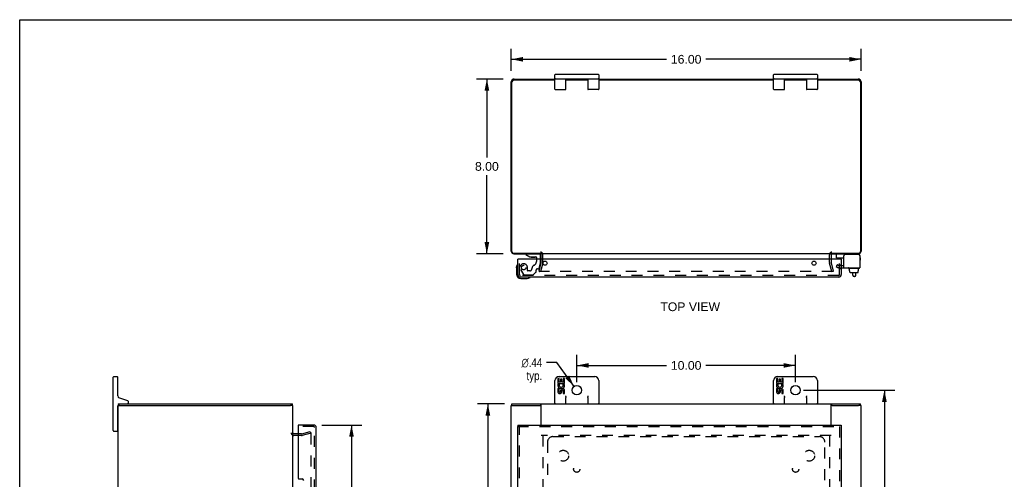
# Model space of a CAD drawing. Header units: inches. Extents: x 0 to 90.7, y 0 to 58.7.
# Tile 4 of 5: x 0 to 45, y 37.6 to 58.7. Entities that reach past the tile are written whole.
import ezdxf

# ---------------------------------------------------------------- set-up
doc = ezdxf.new("R2010")
doc.units = ezdxf.units.IN
doc.header["$LTSCALE"] = 4.986667
doc.header["$MEASUREMENT"] = 0
doc.linetypes.add('HIDDEN', pattern=[0.2, 0.1, -0.1])
doc.layers.get('0').update_dxf_attribs({"linetype": 'CONTINUOUS'})
for name, color, linetype in [('DEFAULT_2', 8, 'HIDDEN'), ('DIMENSIONS', 7, 'CONTINUOUS'), ('DOOR_ASSEMBLY', 7, 'CONTINUOUS'), ('SUBPANEL', 7, 'CONTINUOUS')]:
    doc.layers.add(name, color=color, linetype=linetype)
doc.styles.get("Standard").update_dxf_attribs({"font": 'arial.ttf'})
doc.styles.add('TEXTSTYLE_1', font='gdt', dxfattribs={"width": 0.8})
doc.dimstyles.new('DIMSTYLE_1', dxfattribs={"dimtxt": 0.4, "dimasz": 0.533333, "dimexe": 0.09, "dimexo": 0.07, "dimgap": 0.0375, "dimtad": 0, "dimtih": 1, "dimtoh": 1, "dimzin": 4, "dimdsep": 46, "dimtxsty": 'Standard', "dimblk": '_FILLED', "dimblk1": '_FILLED', "dimblk2": '_FILLED', "dimcen": 0.09, "dimadec": 3, "dimazin": 1, "dimtfac": 1, "dimtdec": 3, "dimtofl": 0, "dimtmove": 0, "dimatfit": 3, "dimldrblk": '_FILLED', "dimfxl": 0, "dimtolj": 1, "dimtzin": 4, "dimarcsym": 0})
doc.dimstyles.new('DIMSTYLE_2', dxfattribs={"dimtxt": 0.4, "dimasz": 0.533333, "dimexe": 0.09, "dimexo": 0.07, "dimgap": 0.09, "dimtad": 0, "dimtih": 1, "dimtoh": 1, "dimzin": 4, "dimdsep": 46, "dimtxsty": 'Standard', "dimblk": '_FILLED', "dimblk1": '_FILLED', "dimblk2": '_FILLED', "dimcen": 0.09, "dimadec": 3, "dimazin": 1, "dimtfac": 1, "dimtdec": 3, "dimtofl": 0, "dimtmove": 0, "dimatfit": 1, "dimldrblk": '_FILLED', "dimfxl": 0, "dimtolj": 1, "dimtzin": 4, "dimarcsym": 0})

# ---------------------------------------------------------------- blocks, each defined once
blk = doc.blocks.new('_FILLED')
at = {"color": 0, "linetype": 'ByBlock'}
blk.add_solid([(0, 0), (-1, 0.2), (-1, -0.2)], dxfattribs=at)
blk = doc.blocks.new('*D1')
at = {"layer": 'DIMENSIONS', "color": 2, "linetype": 'Continuous'}
for p, q in [((22.484, 56.323), (22.484, 57.333)), ((38.484, 56.323), (38.484, 57.333)), ((22.484, 56.853), (29.586, 56.853)), ((38.484, 56.853), (31.383, 56.853))]:
    blk.add_line(p, q, dxfattribs=at)
at = {"layer": 'DIMENSIONS', "color": 2, "linetype": 'Continuous', "xscale": 0.5333333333, "yscale": 0.5333333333, "zscale": 0.5333333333, "rotation": 180}
blk.add_blockref('_FILLED', (22.484, 56.853), dxfattribs=at)
at = {"layer": 'DIMENSIONS', "color": 2, "linetype": 'Continuous', "xscale": 0.5333333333, "yscale": 0.5333333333, "zscale": 0.5333333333}
blk.add_blockref('_FILLED', (38.484, 56.853), dxfattribs=at)
at = {"layer": 'DIMENSIONS', "color": 2, "linetype": 'Continuous', "insert": (30.484, 57.053), "char_height": 0.4, "width": 1.39777, "attachment_point": 2, "line_spacing_factor": 0.9}
blk.add_mtext('16.00', dxfattribs=at)
blk = doc.blocks.new('*D2')
at = {"layer": 'DIMENSIONS', "color": 2, "linetype": 'Continuous'}
for p, q in [((22.111, 55.95), (20.889, 55.95)), ((21.369, 55.95), (21.369, 52.35)), ((21.369, 47.95), (21.369, 51.55)), ((22.111, 47.95), (20.889, 47.95))]:
    blk.add_line(p, q, dxfattribs=at)
at = {"layer": 'DIMENSIONS', "color": 2, "linetype": 'Continuous', "xscale": 0.5333333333, "yscale": 0.5333333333, "zscale": 0.5333333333}
for p, rotation in [((21.369, 55.95), 90), ((21.369, 47.95), 270)]:
    blk.add_blockref('_FILLED', p, dxfattribs=dict(at, rotation=rotation))
at = {"layer": 'DIMENSIONS', "color": 2, "linetype": 'Continuous', "insert": (21.369, 52.15), "char_height": 0.4, "width": 1.08699, "attachment_point": 2, "line_spacing_factor": 0.9}
blk.add_mtext('8.00', dxfattribs=at)
blk = doc.blocks.new('*D5')
at = {"layer": 'DIMENSIONS', "color": 2, "linetype": 'Continuous'}
for p, q in [((13.821, 40.112), (15.656, 40.112)), ((15.176, 40.112), (15.176, 29.703)), ((15.176, 18.049), (15.176, 28.303)), ((13.821, 18.049), (15.656, 18.049))]:
    blk.add_line(p, q, dxfattribs=at)
at = {"layer": 'DIMENSIONS', "color": 2, "linetype": 'Continuous', "xscale": 0.5333333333, "yscale": 0.5333333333, "zscale": 0.5333333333}
for p, rotation in [((15.176, 40.112), 90), ((15.176, 18.049), 270)]:
    blk.add_blockref('_FILLED', p, dxfattribs=dict(at, rotation=rotation))
at = {"layer": 'DIMENSIONS', "color": 2, "linetype": 'Continuous', "insert": (15.176, 29.503), "char_height": 0.4, "width": 1.67435, "attachment_point": 2, "line_spacing_factor": 0.9}
blk.add_mtext('22.06\\PDOOR', dxfattribs=at)
blk = doc.blocks.new('*D6')
at = {"layer": 'DIMENSIONS', "color": 2, "linetype": 'Continuous'}
for p, q in [((24.568, 42.966), (24.102, 42.966)), ((25.356, 41.882), (24.568, 42.966))]:
    blk.add_line(p, q, dxfattribs=at)
at = {"layer": 'DIMENSIONS', "color": 2, "linetype": 'Continuous', "xscale": 0.5333333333, "yscale": 0.5333333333, "zscale": 0.5333333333, "rotation": 306.007527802}
blk.add_blockref('_FILLED', (25.356, 41.882), dxfattribs=at)
at = {"layer": 'DIMENSIONS', "color": 2, "linetype": 'Continuous', "insert": (23.902, 43.166), "char_height": 0.4, "width": 1.30954, "attachment_point": 3, "line_spacing_factor": 0.9, "style": 'TEXTSTYLE_1'}
blk.add_mtext('{\\fgdt;n}\\fArial;.44\\Ptyp.', dxfattribs=at)
blk = doc.blocks.new('*D7')
at = {"layer": 'DIMENSIONS', "color": 2, "linetype": 'Continuous'}
for p, q in [((25.484, 42.079), (25.484, 43.319)), ((35.484, 42.079), (35.484, 43.319)), ((25.484, 42.839), (29.586, 42.839)), ((35.484, 42.839), (31.383, 42.839))]:
    blk.add_line(p, q, dxfattribs=at)
at = {"layer": 'DIMENSIONS', "color": 2, "linetype": 'Continuous', "xscale": 0.5333333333, "yscale": 0.5333333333, "zscale": 0.5333333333, "rotation": 180}
blk.add_blockref('_FILLED', (25.484, 42.839), dxfattribs=at)
at = {"layer": 'DIMENSIONS', "color": 2, "linetype": 'Continuous', "xscale": 0.5333333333, "yscale": 0.5333333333, "zscale": 0.5333333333}
blk.add_blockref('_FILLED', (35.484, 42.839), dxfattribs=at)
at = {"layer": 'DIMENSIONS', "color": 2, "linetype": 'Continuous', "insert": (30.484, 43.039), "char_height": 0.4, "width": 1.39777, "attachment_point": 2, "line_spacing_factor": 0.9}
blk.add_mtext('10.00', dxfattribs=at)
blk = doc.blocks.new('*D8')
at = {"layer": 'DIMENSIONS', "color": 2, "linetype": 'Continuous'}
for p, q in [((35.858, 41.705), (40.031, 41.705)), ((39.551, 41.705), (39.551, 29.512)), ((39.551, 16.518), (39.551, 28.712)), ((35.858, 16.518), (40.031, 16.518))]:
    blk.add_line(p, q, dxfattribs=at)
at = {"layer": 'DIMENSIONS', "color": 2, "linetype": 'Continuous', "xscale": 0.5333333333, "yscale": 0.5333333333, "zscale": 0.5333333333}
for p, rotation in [((39.551, 41.705), 90), ((39.551, 16.518), 270)]:
    blk.add_blockref('_FILLED', p, dxfattribs=dict(at, rotation=rotation))
at = {"layer": 'DIMENSIONS', "color": 2, "linetype": 'Continuous', "insert": (39.551, 29.312), "char_height": 0.4, "width": 1.39777, "attachment_point": 2, "line_spacing_factor": 0.9}
blk.add_mtext('25.19', dxfattribs=at)
blk = doc.blocks.new('*D9')
at = {"layer": 'DIMENSIONS', "color": 2, "linetype": 'Continuous'}
for p, q in [((22.174, 41.08), (20.933, 41.08)), ((21.413, 41.08), (21.413, 29.48)), ((21.413, 17.08), (21.413, 28.68)), ((22.174, 17.08), (20.933, 17.08))]:
    blk.add_line(p, q, dxfattribs=at)
at = {"layer": 'DIMENSIONS', "color": 2, "linetype": 'Continuous', "xscale": 0.5333333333, "yscale": 0.5333333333, "zscale": 0.5333333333}
for p, rotation in [((21.413, 41.08), 90), ((21.413, 17.08), 270)]:
    blk.add_blockref('_FILLED', p, dxfattribs=dict(at, rotation=rotation))
at = {"layer": 'DIMENSIONS', "color": 2, "linetype": 'Continuous', "insert": (21.413, 29.28), "char_height": 0.4, "width": 1.39777, "attachment_point": 2, "line_spacing_factor": 0.9}
blk.add_mtext('24.00', dxfattribs=at)

msp = doc.modelspace()

# ---------------------------------------------------------------- linework, layer by layer
at = {"color": 7, "linetype": 'Continuous'}
for p, q in [((0, 0), (0, 58.667)), ((0, 58.667), (90.667, 58.667)), ((24.484, 55.49), (24.484, 56.14)), ((24.509, 56.165), (26.459, 56.165)), ((24.509, 55.965), (26.459, 55.965)), ((24.984, 55.49), (24.984, 55.965)), ((25.189, 55.965), (25.189, 55.95)), ((25.779, 55.965), (25.779, 55.95)), ((25.984, 55.965), (25.984, 55.49)), ((26.484, 56.14), (26.484, 55.49)), ((34.484, 55.49), (34.484, 56.14)), ((34.509, 56.165), (36.459, 56.165)), ((34.509, 55.965), (36.459, 55.965)), ((34.984, 55.49), (34.984, 55.965)), ((35.189, 55.965), (35.189, 55.95)), ((35.779, 55.965), (35.779, 55.95)), ((35.984, 55.965), (35.984, 55.49)), ((36.484, 56.14), (36.484, 55.49)), ((24.509, 55.465), (24.959, 55.465)), ((26.459, 55.465), (26.009, 55.465)), ((34.509, 55.465), (34.959, 55.465)), ((36.459, 55.465), (36.009, 55.465)), ((37.365, 47.772), (37.365, 47.91)), ((37.375, 47.762), (37.691, 47.762)), ((38.428, 47.87), (38.428, 47.856)), ((37.909, 47.282), (37.909, 47.302)), ((38.416, 47.282), (38.416, 47.302)), ((38.406, 47.272), (37.919, 47.272)), ((37.961, 47.165), (37.961, 47.272)), ((37.961, 47.165), (37.977, 47.165)), ((37.976, 47.107), (37.976, 47.165)), ((37.977, 47.107), (37.977, 47.165)), ((37.987, 47.097), (38.343, 47.097)), ((38.107, 46.973), (38.107, 47.097)), ((38.187, 46.913), (38.167, 46.913)), ((38.247, 46.973), (38.247, 47.097)), ((38.37, 47.165), (38.353, 47.165)), ((38.353, 47.107), (38.353, 47.165)), ((38.354, 47.107), (38.354, 47.165)), ((38.37, 47.165), (38.37, 47.272)), ((4.282, 39.855), (4.282, 42.305)), ((4.307, 42.33), (4.457, 42.33)), ((4.482, 41.445), (4.482, 42.305)), ((24.484, 41.08), (24.484, 42.145)), ((24.611, 42.242), (24.611, 42.012)), ((24.674, 42.242), (24.611, 42.242)), ((24.611, 42.012), (24.873, 42.012)), ((24.681, 41.976), (24.624, 42.001)), ((24.669, 42.33), (26.299, 42.33)), ((24.674, 42.075), (24.674, 42.242)), ((24.737, 42.075), (24.674, 42.075)), ((24.737, 42.211), (24.737, 42.075)), ((24.797, 42.211), (24.737, 42.211)), ((24.797, 42.075), (24.797, 42.211)), ((24.862, 42.075), (24.797, 42.075)), ((24.873, 42.012), (24.845, 41.993)), ((24.862, 42.242), (24.862, 42.075)), ((24.925, 42.242), (24.862, 42.242)), ((24.907, 42.012), (24.925, 42.012)), ((24.925, 42.012), (24.925, 42.242)), ((26.484, 42.145), (26.484, 41.08)), ((34.484, 41.08), (34.484, 42.145)), ((34.611, 42.242), (34.611, 42.012)), ((34.674, 42.242), (34.611, 42.242)), ((34.611, 42.012), (34.873, 42.012)), ((34.681, 41.976), (34.624, 42.001)), ((34.669, 42.33), (36.299, 42.33)), ((34.674, 42.075), (34.674, 42.242)), ((34.737, 42.075), (34.674, 42.075)), ((34.737, 42.211), (34.737, 42.075)), ((34.797, 42.211), (34.737, 42.211)), ((34.797, 42.075), (34.797, 42.211)), ((34.862, 42.075), (34.797, 42.075)), ((34.873, 42.012), (34.845, 41.993)), ((34.862, 42.242), (34.862, 42.075)), ((34.925, 42.242), (34.862, 42.242)), ((34.907, 42.012), (34.925, 42.012)), ((34.925, 42.012), (34.925, 42.242)), ((36.484, 42.145), (36.484, 41.08)), ((24.611, 41.781), (24.611, 41.645)), ((24.674, 41.781), (24.611, 41.781)), ((24.674, 41.645), (24.674, 41.781)), ((24.737, 41.687), (24.737, 41.645)), ((24.797, 41.624), (24.797, 41.693)), ((24.862, 41.687), (24.862, 41.551)), ((24.862, 41.551), (24.925, 41.551)), ((24.925, 41.551), (24.925, 41.687)), ((34.611, 41.781), (34.611, 41.645)), ((34.674, 41.781), (34.611, 41.781)), ((34.674, 41.645), (34.674, 41.781)), ((34.737, 41.687), (34.737, 41.645)), ((34.797, 41.624), (34.797, 41.693)), ((34.862, 41.687), (34.862, 41.551)), ((34.862, 41.551), (34.925, 41.551)), ((34.925, 41.551), (34.925, 41.687)), ((4.482, 39.855), (4.482, 40.99)), ((4.499, 41.005), (4.603, 41.005)), ((4.942, 41.215), (4.541, 41.361)), ((4.55, 41.005), (4.55, 41.08)), ((4.982, 41.14), (4.982, 41.158)), ((12.497, 41.005), (12.384, 41.005)), ((12.474, 41.005), (12.474, 41.08)), ((22.484, 41.005), (22.597, 41.005)), ((22.517, 41.005), (22.517, 41.08)), ((23.859, 41.005), (23.8, 41.005)), ((23.859, 41.08), (23.859, 41.049)), ((24.984, 41.08), (24.984, 41.374)), ((25.984, 41.374), (25.984, 41.08)), ((34.984, 41.08), (34.984, 41.374)), ((35.984, 41.374), (35.984, 41.08)), ((37.109, 41.08), (37.109, 41.049)), ((37.168, 41.005), (37.109, 41.005)), ((38.484, 41.005), (38.376, 41.005)), ((38.451, 41.005), (38.451, 41.08)), ((4.482, 40.625), (4.497, 40.625)), ((4.307, 39.83), (4.457, 39.83)), ((4.482, 40.035), (4.497, 40.035))]:
    msp.add_line(p, q, dxfattribs=at)
at = {"color": 3, "linetype": 'Continuous'}
for p, q in [((24.484, 55.897), (22.597, 55.897)), ((22.62, 55.95), (24.484, 55.95)), ((24.984, 55.95), (25.984, 55.95)), ((25.984, 55.897), (24.984, 55.897)), ((26.484, 55.95), (34.484, 55.95)), ((34.484, 55.897), (26.484, 55.897)), ((34.984, 55.95), (35.984, 55.95)), ((35.984, 55.897), (34.984, 55.897)), ((36.484, 55.95), (38.348, 55.95)), ((38.371, 55.897), (36.484, 55.897)), ((22.484, 48.067), (22.484, 55.814)), ((22.517, 48.053), (22.517, 55.817)), ((38.451, 55.817), (38.451, 48.053)), ((38.484, 55.814), (38.484, 48.067)), ((22.597, 47.973), (23.859, 47.973)), ((22.601, 47.95), (23.846, 47.95)), ((37.109, 47.95), (23.859, 47.95)), ((23.859, 47.707), (23.859, 47.908)), ((37.109, 47.973), (38.371, 47.973)), ((37.109, 47.908), (37.109, 47.707)), ((37.122, 47.95), (38.367, 47.95)), ((37.691, 47.312), (37.691, 47.856)), ((38.368, 47.916), (37.751, 47.916)), ((38.428, 47.856), (38.428, 47.312)), ((37.691, 47.312), (38.428, 47.312)), ((4.497, 17.155), (4.497, 41.005)), ((4.497, 41.005), (4.499, 41.005)), ((4.55, 41.08), (12.474, 41.08)), ((4.607, 41.005), (12.384, 41.005)), ((12.497, 17.155), (12.497, 41.005)), ((22.484, 17.155), (22.484, 41.005)), ((22.517, 41.08), (38.451, 41.08)), ((22.597, 41.005), (23.8, 41.005)), ((23.859, 40.112), (23.859, 41.049)), ((37.109, 40.112), (37.109, 41.049)), ((37.168, 41.005), (38.372, 41.005)), ((38.484, 17.155), (38.484, 41.005)), ((12.74, 39.705), (12.539, 39.705))]:
    msp.add_line(p, q, dxfattribs=at)
at = {"color": 7, "linetype": 'Continuous'}
for points in [[(24.959, 41.445), (24.962, 41.441), (24.964, 41.437), (24.966, 41.433), (24.968, 41.429), (24.97, 41.425), (24.972, 41.42), (24.974, 41.416), (24.976, 41.412), (24.977, 41.408), (24.979, 41.403), (24.98, 41.399), (24.981, 41.395), (24.983, 41.39), (24.984, 41.385), (24.984, 41.379), (24.984, 41.374)], [(25.984, 41.374), (25.985, 41.38), (25.986, 41.386), (25.987, 41.393), (25.989, 41.4), (25.991, 41.407), (25.994, 41.415), (25.998, 41.422), (26.001, 41.43), (26.005, 41.437), (26.009, 41.445)], [(34.959, 41.445), (34.962, 41.441), (34.964, 41.437), (34.966, 41.433), (34.968, 41.429), (34.97, 41.425), (34.972, 41.42), (34.974, 41.416), (34.976, 41.412), (34.977, 41.408), (34.979, 41.403), (34.98, 41.399), (34.981, 41.395), (34.983, 41.39), (34.984, 41.385), (34.984, 41.379), (34.984, 41.374)], [(35.984, 41.374), (35.985, 41.38), (35.986, 41.386), (35.987, 41.393), (35.989, 41.4), (35.991, 41.407), (35.994, 41.415), (35.998, 41.422), (36.001, 41.43), (36.005, 41.437), (36.009, 41.445)]]:
    msp.add_lwpolyline(points, dxfattribs=at)
for centre in [(25.484, 41.705), (35.484, 41.705)]:
    msp.add_circle(centre, 0.219, dxfattribs=at)
at = {"color": 3, "linetype": 'Continuous'}
for centre, radius, start, end in [((22.62, 55.814), 0.136, 90, 180), ((22.597, 55.817), 0.08, 90, 180), ((38.348, 55.814), 0.136, 0, 90), ((38.371, 55.817), 0.08, 0, 90), ((22.601, 48.067), 0.117, 180, 270), ((22.597, 48.053), 0.08, 180, 270), ((23.817, 47.908), 0.042, 0, 90), ((37.151, 47.908), 0.042, 90, 180), ((37.751, 47.856), 0.06, 90, 180), ((38.367, 48.067), 0.117, 270, 360), ((38.368, 47.856), 0.06, 0, 90), ((38.371, 48.053), 0.08, 270, 360), ((12.539, 39.747), 0.042, 180, 270)]:
    msp.add_arc(centre, radius, start, end, dxfattribs=at)
at = {"color": 7, "linetype": 'Continuous'}
for centre, radius, start, end in [((24.509, 56.14), 0.025, 90, 180), ((24.509, 55.99), 0.025, 180, 270), ((26.459, 56.14), 0.025, 0, 90), ((26.459, 55.99), 0.025, 270, 360), ((34.509, 56.14), 0.025, 90, 180), ((34.509, 55.99), 0.025, 180, 270), ((36.459, 56.14), 0.025, 0, 90), ((36.459, 55.99), 0.025, 270, 360), ((24.509, 55.49), 0.025, 180, 270), ((24.959, 55.49), 0.025, 270, 360), ((26.009, 55.49), 0.025, 180, 270), ((26.459, 55.49), 0.025, 270, 360), ((34.509, 55.49), 0.025, 180, 270), ((34.959, 55.49), 0.025, 270, 360), ((36.009, 55.49), 0.025, 180, 270), ((36.459, 55.49), 0.025, 270, 360), ((37.405, 47.91), 0.04, 90, 180), ((37.375, 47.772), 0.01, 180, 270), ((38.348, 47.87), 0.08, 0, 76.3114), ((37.919, 47.302), 0.01, 90, 180), ((38.406, 47.302), 0.01, 0, 90), ((38.412, 47.43), 0.0162, 343.791, 16.209), ((37.919, 47.282), 0.01, 180, 270), ((38.167, 46.973), 0.06, 180, 270), ((38.187, 46.973), 0.06, 270, 360), ((38.406, 47.282), 0.01, 270, 360), ((4.307, 42.305), 0.025, 90, 180), ((4.457, 42.305), 0.025, 0, 90), ((24.669, 42.145), 0.185, 90, 180), ((24.768, 41.938), 0.157, 156.5966, 341.8791), ((24.768, 41.938), 0.0943, 156.5966, 35.1122), ((24.768, 41.938), 0.157, 25.737, 27.8532), ((24.771, 41.939), 0.154, 341.4199, 26.1963), ((26.299, 42.145), 0.185, 0, 90), ((34.669, 42.145), 0.185, 90, 180), ((34.768, 41.938), 0.157, 156.5966, 341.8791), ((34.768, 41.938), 0.0943, 156.5966, 35.1122), ((34.768, 41.938), 0.157, 25.737, 27.8532), ((34.771, 41.939), 0.154, 341.4199, 26.1963), ((36.299, 42.145), 0.185, 0, 90), ((4.572, 41.445), 0.09, 180, 250), ((24.705, 41.645), 0.0943, 179.9911, 347.4338), ((24.705, 41.645), 0.0314, 180, 0.0485), ((24.831, 41.687), 0.0943, 0, 180), ((24.832, 41.682), 0.0362, 83.4285, 161.7628), ((24.831, 41.687), 0.0314, 0, 81.2295), ((34.705, 41.645), 0.0943, 179.9911, 347.4338), ((34.705, 41.645), 0.0314, 180, 0.0485), ((34.831, 41.687), 0.0943, 0, 180), ((34.832, 41.682), 0.0362, 83.4285, 161.7628), ((34.831, 41.687), 0.0314, 0, 81.2295), ((4.572, 40.99), 0.09, 104.165, 180), ((4.922, 41.14), 0.06, 270, 360), ((4.922, 41.158), 0.06, 0, 70), ((24.509, 41.105), 0.025, 180, 270), ((24.959, 41.105), 0.025, 270, 360), ((26.009, 41.105), 0.025, 180, 270), ((26.459, 41.105), 0.025, 270, 360), ((34.509, 41.105), 0.025, 180, 270), ((34.959, 41.105), 0.025, 270, 360), ((36.009, 41.105), 0.025, 180, 270), ((36.459, 41.105), 0.025, 270, 360), ((4.307, 39.855), 0.025, 180, 270), ((4.457, 39.855), 0.025, 270, 360)]:
    msp.add_arc(centre, radius, start, end, dxfattribs=at)
for centre, major_axis, ratio, start_param, end_param in [((37.987, 47.107), (-0.0111, 0), 0.898834, 6.283185, 7.853982), ((37.988, 47.107), (0.0112, 0), 0.889134, -3.141593, -1.570796), ((38.342, 47.107), (0.0114, 0), 0.875492, -1.570796, 0), ((38.343, 47.107), (-0.0113, 0), 0.88616, 7.853982, 9.424778)]:
    msp.add_ellipse(centre, major_axis=major_axis, ratio=ratio, start_param=start_param, end_param=end_param, dxfattribs=at)
at = {"layer": 'DEFAULT_2', "color": 8, "linetype": 'HIDDEN'}
for p, q in [((23.934, 47.549), (23.934, 47.908)), ((37.034, 47.549), (37.034, 47.908)), ((23.755, 47.157), (23.859, 47.543)), ((23.931, 47.523), (23.828, 47.137)), ((23.859, 47.549), (23.859, 47.707)), ((37.141, 47.137), (37.038, 47.523)), ((37.109, 47.707), (37.109, 47.549)), ((37.11, 47.543), (37.214, 47.157)), ((37.402, 47.458), (37.35, 47.367)), ((37.35, 47.367), (37.422, 47.326)), ((37.402, 47.458), (37.474, 47.416)), ((37.474, 47.416), (37.691, 47.416)), ((37.474, 47.312), (37.691, 47.312)), ((23.828, 47.137), (23.755, 47.157)), ((37.193, 47.137), (23.776, 47.137)), ((37.141, 47.137), (37.214, 47.157)), ((12.897, 39.705), (12.74, 39.705)), ((12.904, 39.706), (13.29, 39.809)), ((13.309, 39.737), (12.923, 39.634)), ((13.29, 39.809), (13.309, 39.737)), ((13.296, 39.729), (13.295, 39.729)), ((13.309, 39.714), (13.309, 18.446)), ((12.897, 39.63), (12.539, 39.63)), ((37.109, 39.63), (23.859, 39.63)), ((23.934, 39.63), (23.934, 18.53)), ((37.034, 39.63), (37.034, 18.53))]:
    msp.add_line(p, q, dxfattribs=at)
for points in [[(23.761, 47.155), (23.761, 47.154), (23.761, 47.153), (23.761, 47.152)], [(23.761, 47.152), (23.761, 47.15), (23.761, 47.149), (23.761, 47.148), (23.761, 47.147), (23.762, 47.146), (23.762, 47.145), (23.763, 47.144), (23.764, 47.143), (23.765, 47.142), (23.766, 47.141), (23.766, 47.14), (23.767, 47.139), (23.769, 47.139), (23.77, 47.138)], [(23.776, 47.137), (23.774, 47.137), (23.773, 47.137), (23.772, 47.138), (23.771, 47.138), (23.77, 47.138)], [(37.208, 47.152), (37.208, 47.15), (37.208, 47.149), (37.208, 47.148), (37.207, 47.147), (37.207, 47.146), (37.206, 47.145), (37.206, 47.144), (37.205, 47.143), (37.204, 47.142), (37.203, 47.141), (37.202, 47.14), (37.201, 47.139), (37.2, 47.139), (37.199, 47.138), (37.198, 47.138), (37.197, 47.138), (37.196, 47.137), (37.194, 47.137), (37.193, 47.137)], [(37.208, 47.155), (37.208, 47.154), (37.208, 47.153), (37.208, 47.152)], [(13.295, 39.729), (13.294, 39.729), (13.293, 39.729), (13.291, 39.728)], [(13.298, 39.728), (13.297, 39.729), (13.296, 39.729)], [(13.298, 39.728), (13.3, 39.728), (13.301, 39.727), (13.302, 39.727), (13.304, 39.726), (13.305, 39.725), (13.306, 39.724), (13.307, 39.722), (13.307, 39.721), (13.308, 39.72), (13.309, 39.718), (13.309, 39.717), (13.309, 39.715), (13.309, 39.714)]]:
    msp.add_lwpolyline(points, dxfattribs=at)
for centre, radius, start, end in [((23.817, 47.908), 0.117, 0, 90), ((37.151, 47.908), 0.117, 90, 180), ((23.834, 47.549), 0.025, 345, 360), ((23.834, 47.549), 0.1, 345, 360), ((37.134, 47.549), 0.1, 180, 195), ((37.134, 47.549), 0.025, 180, 195), ((37.474, 47.416), 0.104, 240, 270), ((12.539, 39.747), 0.117, 180, 270), ((12.897, 39.73), 0.025, 270, 285), ((12.897, 39.73), 0.1, 270, 285)]:
    msp.add_arc(centre, radius, start, end, dxfattribs=at)
at = {"layer": 'DOOR_ASSEMBLY', "color": 7, "linetype": 'Continuous'}
for p, q in [((23.153, 47.95), (23.153, 47.911)), ((23.153, 47.911), (23.329, 47.812)), ((23.329, 47.812), (23.606, 47.812)), ((23.417, 47.795), (23.416, 47.795)), ((23.417, 47.795), (23.557, 47.795)), ((23.558, 47.795), (23.557, 47.795)), ((23.637, 47.781), (23.637, 47.707)), ((23.822, 47.707), (23.822, 47.871)), ((37.423, 47.707), (37.423, 47.749)), ((37.519, 47.717), (37.519, 47.762)), ((38.454, 47.669), (38.454, 47.749)), ((22.719, 47.311), (22.722, 47.349)), ((22.719, 47.311), (22.719, 47.022)), ((37.498, 47.717), (37.497, 47.707)), ((37.498, 47.717), (37.579, 47.717)), ((37.579, 47.707), (37.579, 47.717)), ((22.919, 46.822), (23.208, 46.822)), ((12.74, 40.112), (12.74, 40.037)), ((22.779, 40.112), (22.779, 40.037)), ((37.579, 40.112), (37.579, 40.037))]:
    msp.add_line(p, q, dxfattribs=at)
at = {"layer": 'DOOR_ASSEMBLY', "color": 8, "linetype": 'HIDDEN'}
for p, q in [((23.743, 47.95), (23.153, 47.95)), ((22.854, 46.999), (22.854, 47.707)), ((23.226, 47.187), (23.226, 47.32)), ((23.637, 47.707), (23.637, 47.597)), ((23.753, 47.284), (23.822, 47.54)), ((23.822, 47.54), (23.822, 47.707)), ((37.504, 46.999), (37.504, 47.707)), ((37.579, 47.422), (37.504, 47.422)), ((37.462, 46.957), (22.896, 46.957)), ((22.905, 47.234), (23.039, 47.001)), ((23.065, 46.986), (23.478, 46.986)), ((23.336, 47.171), (23.242, 47.171)), ((23.499, 46.995), (23.614, 47.11)), ((23.62, 47.124), (23.62, 47.202)), ((23.679, 47.261), (23.723, 47.261)), ((37.579, 47.265), (37.504, 47.265)), ((13.022, 40.037), (13.022, 40.112)), ((13.448, 40.037), (12.74, 40.037)), ((13.49, 18.166), (13.49, 39.995)), ((22.779, 40.037), (37.579, 40.037)), ((22.854, 36.675), (22.854, 40.037)), ((37.504, 40.037), (37.504, 18.124))]:
    msp.add_line(p, q, dxfattribs=at)
at = {"layer": 'DOOR_ASSEMBLY', "color": 3, "linetype": 'Continuous'}
for p, q in [((22.779, 46.999), (22.779, 47.707)), ((37.579, 47.707), (22.779, 47.707)), ((37.579, 47.707), (37.579, 46.999)), ((37.462, 46.882), (22.896, 46.882)), ((13.448, 40.112), (12.74, 40.112)), ((22.779, 40.112), (37.579, 40.112)), ((12.74, 40.037), (12.74, 37.672)), ((13.565, 36.83), (13.565, 39.995)), ((22.779, 36.83), (22.779, 40.037)), ((37.579, 40.037), (37.579, 18.124)), ((12.771, 37.641), (12.927, 37.641))]:
    msp.add_line(p, q, dxfattribs=at)
at = {"layer": 'DOOR_ASSEMBLY', "color": 8, "linetype": 'HIDDEN'}
msp.add_circle((23.054, 47.32), 0.103, dxfattribs=at)
at = {"layer": 'DOOR_ASSEMBLY', "color": 3, "linetype": 'Continuous'}
for centre in [(24.029, 47.519), (36.329, 47.519)]:
    msp.add_circle(centre, 0.094, dxfattribs=at)
at = {"layer": 'DOOR_ASSEMBLY', "color": 7, "linetype": 'Continuous'}
for centre, radius, start, end in [((23.417, 47.885), 0.09, 234.8123, 269.328), ((23.557, 47.885), 0.09, 270.672, 304.9232), ((23.606, 47.781), 0.031, 0, 90), ((23.743, 47.871), 0.079, 0, 90), ((37.453, 47.749), 0.03, 154.285, 180), ((38.424, 47.749), 0.03, 0, 82.2332), ((22.969, 47.311), 0.25, 149.1101, 180), ((22.767, 47.432), 0.015, 96.3796, 149.1101), ((22.764, 47.432), 0.015, 0, 83.6204), ((38.424, 47.669), 0.03, 277.7668, 360), ((22.919, 47.022), 0.2, 180, 270), ((23.208, 47.072), 0.25, 270, 300.8899), ((23.329, 46.867), 0.015, 6.3796, 90), ((23.329, 46.87), 0.015, 300.8899, 353.6204)]:
    msp.add_arc(centre, radius, start, end, dxfattribs=at)
at = {"layer": 'DOOR_ASSEMBLY', "color": 8, "linetype": 'HIDDEN'}
for centre, radius, start, end in [((23.054, 47.32), 0.172, 0, 210), ((23.611, 47.261), 0.185, 115.7418, 180), ((23.449, 47.597), 0.188, 295.7418, 360), ((22.896, 46.999), 0.042, 180, 270), ((23.065, 47.016), 0.03, 210, 270), ((23.242, 47.187), 0.016, 180, 270), ((23.336, 47.261), 0.09, 270, 360), ((23.478, 47.016), 0.03, 270, 315), ((23.6, 47.124), 0.02, 315, 360), ((23.679, 47.202), 0.059, 90, 180), ((23.723, 47.292), 0.031, 270, 345), ((37.462, 46.999), 0.042, 270, 360), ((13.448, 39.995), 0.042, 0, 90)]:
    msp.add_arc(centre, radius, start, end, dxfattribs=at)
at = {"layer": 'DOOR_ASSEMBLY', "color": 3, "linetype": 'Continuous'}
for centre, radius, start, end in [((22.896, 46.999), 0.117, 180, 270), ((37.462, 46.999), 0.117, 270, 360), ((13.448, 39.995), 0.117, 0, 90), ((12.771, 37.672), 0.031, 180, 270), ((12.927, 37.578), 0.063, 0, 90)]:
    msp.add_arc(centre, radius, start, end, dxfattribs=at)
at = {"layer": 'SUBPANEL', "color": 8, "linetype": 'HIDDEN'}
for p, q in [((24.141, 39.33), (24.141, 37.584)), ((24.391, 39.58), (36.578, 39.58)), ((36.828, 37.584), (36.828, 39.33))]:
    msp.add_line(p, q, dxfattribs=at)
for centre, radius in [((24.859, 38.705), 0.25), ((36.109, 38.705), 0.25), ((25.478, 38.086), 0.141), ((35.491, 38.086), 0.141)]:
    msp.add_circle(centre, radius, dxfattribs=at)
for centre, start, end in [((24.391, 39.33), 90, 180), ((36.578, 39.33), 0, 90)]:
    msp.add_arc(centre, 0.25, start, end, dxfattribs=at)

# ---------------------------------------------------------------- texts
at = {"layer": 'DIMENSIONS', "color": 2, "linetype": 'Continuous', "insert": (30.67, 45.725), "char_height": 0.4, "width": 2.72565, "attachment_point": 2, "line_spacing_factor": 0.9}
msp.add_mtext('TOP VIEW', dxfattribs=at)

# ---------------------------------------------------------------- dimensions: what is measured, and where the dimension line sits
at = {"layer": 'DIMENSIONS', "color": 2, "linetype": 'Continuous'}
for base, p1, p2, angle, picture, middle in [((22.484, 56.853), (38.484, 56.253), (22.484, 56.253), 180, '*D1', (30.501, 56.851)), ((21.369, 47.95), (22.181, 55.95), (22.181, 47.95), 270, '*D2', (21.367, 51.948)), ((39.551, 16.518), (35.788, 41.705), (35.788, 16.518), 270, '*D8', (39.546, 29.109)), ((21.413, 17.08), (22.244, 41.08), (22.244, 17.08), 270, '*D9', (21.407, 29.078))]:
    dim = msp.add_linear_dim(base=base, p1=p1, p2=p2, angle=angle, dimstyle='DIMSTYLE_1', dxfattribs=at)
    dim.commit()
    dim.dimension.update_dxf_attribs({"geometry": picture, "text_midpoint": middle, "dimtype": 160})
dim = msp.add_linear_dim(base=(35.484, 42.839), p1=(25.484, 42.009), p2=(35.484, 42.009), dimstyle='DIMSTYLE_1', dxfattribs=at)
dim.commit()
dim.dimension.update_dxf_attribs({"geometry": '*D7', "text_midpoint": (30.501, 42.836), "dimtype": 160})
dim = msp.add_diameter_dim_2p(p1=(25.356, 41.882), p2=(25.613, 41.528), text='%%c<>\\Ptyp.', dimstyle='DIMSTYLE_2', override={"dimpost": '<>'}, dxfattribs=at)
dim.commit()
dim.dimension.update_dxf_attribs({"geometry": '*D6', "text_midpoint": (23.247, 42.666), "dimtype": 163})
dim = msp.add_linear_dim(base=(15.176, 18.049), p1=(13.751, 40.112), p2=(13.751, 18.049), angle=270, text='<>\\PDOOR', dimstyle='DIMSTYLE_1', dxfattribs=at)
dim.commit()
dim.dimension.update_dxf_attribs({"geometry": '*D5', "text_midpoint": (15.176, 29.003), "dimtype": 160})

doc.saveas('drawing.dxf')
